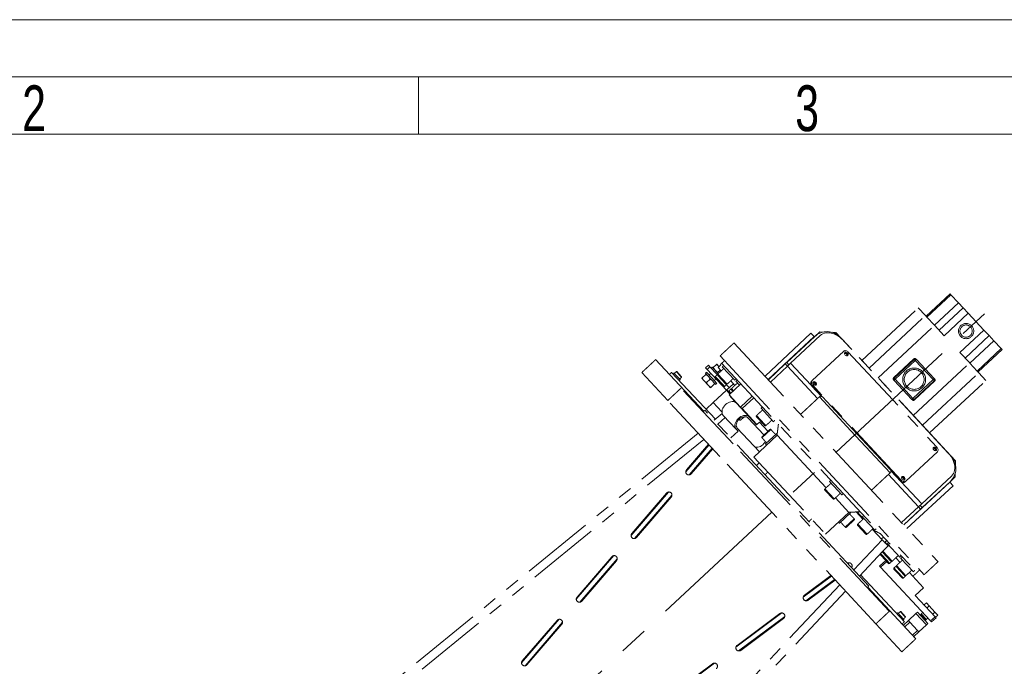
# Model space of a CAD drawing. Header units: millimetres. Extents: x 36 to 589, y 6 to 414.
# Tile 12 of 62: x 142 to 228, y 358 to 414. Entities that reach past the tile are written whole.
import ezdxf

# ---------------------------------------------------------------- set-up
doc = ezdxf.new("R2010")
doc.units = ezdxf.units.MM
doc.linetypes.add('CENTERX2', pattern=[20.32, 12.7, -2.54, 2.54, -2.54])
doc.linetypes.add('PHANTOM', pattern=[12.7, 6.35, -1.27, 1.27, -1.27, 1.27, -1.27])
doc.styles.add('SLDTEXTSTYLE0', font='TXT', dxfattribs={"width": 0.7})
doc.styles.add('SLDTEXTSTYLE1', font='TXT', dxfattribs={"width": 0.75})
doc.dimstyles.new('SLDDIMSTYLE0', dxfattribs={"dimtxt": 3.5, "dimasz": 5, "dimexe": 0, "dimexo": 0.0625, "dimgap": 0.875, "dimtad": 1, "dimdec": 4, "dimlfac": 15, "dimzin": 12, "dimdsep": 46, "dimtxsty": 'SLDTEXTSTYLE1', "dimsah": 1, "dimcen": 0.09, "dimazin": 0, "dimtfac": 1, "dimtofl": 0, "dimtmove": 0, "dimatfit": 3, "dimfxl": 0, "dimtolj": 1, "dimtzin": 12, "dimarcsym": 0})

# ---------------------------------------------------------------- blocks, each defined once
blk = doc.blocks.new('*D2')
at = {"color": 7, "linetype": 'Continuous', "lineweight": 0}
for p, q in [((228.882, 391.076), (234.421, 396.241)), ((196.525, 278.437), (280.825, 278.437))]:
    blk.add_line(p, q, dxfattribs=at)
blk.add_arc((108.091, 278.437), 171.734, 0, 43, dxfattribs=at)
for points in [[(233.689, 395.559), (236.564, 391.416), (237.527, 392.289)], [(279.825, 278.437), (280.402, 283.446), (279.102, 283.427)]]:
    blk.add_solid(points, dxfattribs=at)
at = {"color": 7, "linetype": 'Continuous', "lineweight": 0, "insert": (267.907, 352.826), "char_height": 3.5, "attachment_point": 1, "rotation": 293.81662, "style": 'SLDTEXTSTYLE1'}
blk.add_mtext('43°', dxfattribs=at)

msp = doc.modelspace()

# ---------------------------------------------------------------- linework, layer by layer
at = {"color": 7, "linetype": 'Continuous', "lineweight": 15}
msp.add_line((36.5, 414.5), (588.5, 414.5), dxfattribs=at)
at = {"color": 1, "linetype": 'Continuous', "lineweight": 0}
for p, q in [((41.5, 409.5), (583.5, 409.5)), ((177, 409.5), (177, 404.5)), ((46.5, 404.5), (578.5, 404.5))]:
    msp.add_line(p, q, dxfattribs=at)
at = {"color": 0, "linetype": 'PHANTOM', "lineweight": 0}
for p, q in [((221.3394286, 388.6001493), (223.4359758, 390.5552113)), ((223.5124538, 390.4731988), (221.4159065, 388.5181368)), ((223.4359758, 390.5552113), (223.5124538, 390.4731988)), ((223.5124538, 390.4731988), (224.1627489, 389.7758426)), ((222.0662016, 387.8207807), (224.1627489, 389.7758426)), ((224.1627489, 389.7758426), (224.5726398, 389.3362885)), ((215.7329819, 384.7393808), (220.6574302, 389.331503)), ((221.2821407, 388.6615831), (220.6574302, 389.331503)), ((224.5726398, 389.3362885), (222.4760925, 387.3812265)), ((225.0273053, 388.8487193), (222.9307581, 386.8936574)), ((224.5726398, 389.3362885), (225.0273053, 388.8487193)), ((226.3913021, 387.3860119), (225.0273053, 388.8487193)), ((216.3576924, 384.0694608), (221.2821407, 388.6615831)), ((221.4157911, 388.5182606), (221.2821407, 388.6615831)), ((221.4159065, 388.5181368), (221.4157911, 388.5182606)), ((221.4159065, 388.5181368), (222.0662016, 387.8207807)), ((211.2772991, 387.104238), (207.2791183, 383.3455814)), ((207.2791188, 383.3455809), (211.277306, 387.1042437)), ((211.277306, 387.1042437), (211.2772991, 387.104238)), ((211.5512842, 386.8128059), (211.277306, 387.1042437)), ((211.6074898, 386.8173828), (212.046302, 387.2265818)), ((212.3790402, 387.2149623), (212.046302, 387.2265818)), ((213.4596541, 387.1772264), (213.1269159, 387.1888459)), ((213.4596541, 387.1772264), (213.8688531, 386.7384142)), ((217.1533572, 383.2162148), (222.0778055, 387.8083371)), ((222.0665003, 387.8204604), (222.0662016, 387.8207807)), ((222.0778055, 387.8083371), (222.0665003, 387.8204604)), ((222.0778055, 387.8083371), (222.9307581, 386.8936574)), ((224.2947548, 385.43095), (226.3913021, 387.3860119)), ((226.3913021, 387.3860119), (226.8459676, 386.8984428)), ((204.5598732, 386.2616148), (222.3827637, 367.1489047)), ((207.5519203, 383.053037), (211.5512842, 386.8128059)), ((211.6074898, 386.8173828), (209.1780095, 384.5518557)), ((212.0953373, 386.9076873), (209.4977811, 384.4854269)), ((223.5077632, 376.4019486), (213.8688531, 386.7384142)), ((223.2781544, 376.6436107), (214.0939098, 386.4925072)), ((224.7494204, 384.9433808), (226.8459676, 386.8984428)), ((227.2558585, 386.4588887), (225.1593112, 384.5038267)), ((226.8459676, 386.8984428), (227.2558585, 386.4588887)), ((227.2558585, 386.4588887), (227.9061536, 385.7615325)), ((211.387742, 382.966258), (214.1458495, 385.5382349)), ((214.545564, 385.4551989), (222.2748788, 377.1665236)), ((224.2947548, 385.43095), (225.1477074, 384.5162703)), ((225.8096064, 383.8064705), (227.9061536, 385.7615325)), ((227.9826316, 385.67952), (225.8860843, 383.724458)), ((227.9061536, 385.7615325), (227.9826316, 385.67952)), ((197.7165569, 384.8024979), (201.9222134, 380.2924835)), ((203.3409504, 385.1249508), (221.1638408, 366.0122408)), ((203.4836315, 384.4831843), (220.5335905, 366.1993418)), ((209.0401041, 384.4232569), (209.1780095, 384.5518557)), ((209.1780095, 384.5518557), (209.3598757, 384.3568281)), ((209.2219703, 384.2282292), (209.4977811, 384.4854269)), ((209.4977811, 384.4854269), (212.1894013, 381.5990176)), ((220.2655796, 384.8641141), (218.5103307, 383.227318)), ((218.5533102, 383.1812282), (220.3085591, 384.8180243)), ((220.3994368, 384.7205698), (218.6441879, 383.0837738)), ((220.2232591, 379.924148), (225.1477074, 384.5162703)), ((220.3085591, 384.8180243), (220.2655796, 384.8641141)), ((220.3994368, 384.7205698), (220.3085591, 384.8180243)), ((220.3994368, 384.7205698), (220.4969506, 384.8115029)), ((221.9503847, 383.0573818), (220.3994368, 384.7205698)), ((220.454082, 384.8574739), (220.4969506, 384.8115029)), ((220.4969506, 384.8115029), (222.0478986, 383.1483149)), ((225.1590126, 384.504147), (225.1477074, 384.5162703)), ((225.1593112, 384.5038267), (225.1590126, 384.504147)), ((225.1593112, 384.5038267), (225.8096064, 383.8064705)), ((196.4976341, 383.665834), (198.7709619, 381.2279883)), ((202.9338658, 379.5986269), (199.1164483, 383.692306)), ((199.5218805, 383.4139363), (199.3081258, 383.6431602)), ((199.9789071, 383.2659671), (199.5242415, 383.7535362)), ((199.9805523, 383.3130788), (199.5713533, 383.751891)), ((202.0617544, 383.6130382), (202.5164199, 383.1254691)), ((202.0782061, 384.0841556), (202.3219907, 384.3114884)), ((202.2146058, 383.9378848), (202.0782061, 384.0841556)), ((202.1592682, 383.7039713), (202.6139338, 383.2164022)), ((202.4583904, 384.1652176), (202.2146058, 383.9378848)), ((202.2146058, 383.9378848), (203.8968684, 382.133879)), ((202.3219907, 384.3114884), (202.4583904, 384.1652176)), ((202.4583904, 384.1652176), (203.088674, 383.4893212)), ((203.1861878, 383.5802543), (202.6468373, 384.1586369)), ((203.0193198, 384.3692497), (202.7345399, 384.1036882)), ((202.7345399, 384.1036882), (202.9277728, 383.8964713)), ((202.9277728, 383.8964713), (203.1210057, 383.6892544)), ((203.0563356, 384.4037674), (203.2495684, 384.1965505)), ((203.3696659, 383.9211338), (203.1210057, 383.6892544)), ((203.1210057, 383.6892544), (203.2056906, 383.5984409)), ((203.4238512, 384.3517869), (203.1800666, 384.1244542)), ((203.4543508, 383.8303204), (203.1800666, 384.1244542)), ((203.4238512, 384.3517869), (203.3861177, 384.3922512)), ((203.5373573, 384.1811906), (204.6285546, 383.0110247)), ((207.560666, 383.0436585), (209.0401041, 384.4232569)), ((209.2219703, 384.2282292), (207.7425322, 382.8486308)), ((209.2219703, 384.2282292), (209.0401041, 384.4232569)), ((211.8590307, 381.4003282), (209.2219703, 384.2282292)), ((221.0189239, 379.070902), (225.9433722, 383.6630243)), ((225.8097218, 383.8063468), (225.8096064, 383.8064705)), ((225.9433722, 383.6630243), (225.8097218, 383.8063468)), ((226.5680827, 382.9931043), (225.9433722, 383.6630243)), ((199.8537245, 383.0580772), (199.5218805, 383.4139363)), ((201.7398989, 383.1761704), (201.9331318, 382.9689535)), ((202.0929385, 383.5053851), (201.7769146, 383.2106881)), ((201.9331318, 382.9689535), (202.3195975, 382.5545197)), ((202.4794042, 383.0909513), (202.1633804, 382.7962543)), ((202.5164199, 383.1254691), (202.9710855, 382.6378999)), ((202.6139338, 383.2164022), (203.0685993, 382.7288331)), ((203.633106, 382.4656055), (202.9238277, 383.2262134)), ((203.7461742, 382.4616571), (202.9277762, 383.3392816)), ((203.497873, 383.050509), (203.1432339, 383.4308129)), ((203.5563813, 383.1050688), (203.1471823, 383.5438811)), ((203.8525121, 382.670205), (203.497873, 383.050509)), ((203.9655803, 382.6662566), (203.5563813, 383.1050688)), ((204.642403, 382.5562904), (204.2727489, 382.9526959)), ((204.7254094, 382.9071607), (205.0388303, 382.5710579)), ((211.3187893, 382.9019586), (211.387742, 382.966258)), ((218.5466741, 382.9928406), (218.5038054, 383.0388116)), ((218.5103307, 383.227318), (218.5533102, 383.1812282)), ((218.5466741, 382.9928406), (218.6441879, 383.0837738)), ((220.097622, 381.3296526), (218.5466741, 382.9928406)), ((218.6441879, 383.0837738), (218.5533102, 383.1812282)), ((218.6441879, 383.0837738), (220.1951358, 381.4205857)), ((220.1951358, 381.4205857), (221.9503847, 383.0573818)), ((222.0412624, 382.9599274), (220.2860136, 381.3231313)), ((220.328993, 381.2770415), (222.0842419, 382.9138375)), ((221.6436344, 378.400982), (226.5680827, 382.9931043)), ((221.9503847, 383.0573818), (222.0478986, 383.1483149)), ((222.0412624, 382.9599274), (221.9503847, 383.0573818)), ((222.0842419, 382.9138375), (222.0412624, 382.9599274)), ((222.0478986, 383.1483149), (222.0907672, 383.1023439)), ((204.4877836, 377.4434944), (199.9411278, 382.3191857)), ((202.3195975, 382.5545197), (202.5128304, 382.3473029)), ((202.8658699, 382.6765176), (202.5498461, 382.3818206)), ((202.751081, 381.0654149), (203.8968684, 382.133879)), ((204.2099628, 381.7981265), (203.8968684, 382.133879)), ((203.907072, 382.6116968), (204.140653, 382.3612118)), ((203.9212469, 382.1566123), (204.5063299, 382.702211)), ((204.1118799, 381.9521834), (203.9212469, 382.1566123)), ((204.2395128, 381.8153139), (204.1118799, 381.9521834)), ((204.2928495, 381.8754196), (204.1158283, 382.0652516)), ((205.1607226, 382.6847243), (204.1368274, 381.7299266)), ((204.4589189, 382.0199134), (204.331286, 382.156783)), ((204.5122556, 382.0800191), (204.3352344, 382.2698511)), ((211.442693, 382.5617249), (211.3737404, 382.4974255)), ((212.2185082, 381.5915229), (211.3737404, 382.4974255)), ((219.1720078, 374.2730496), (211.442693, 382.5617249)), ((203.3176177, 376.352297), (198.7709619, 381.2279883)), ((202.1172411, 380.4743497), (202.751081, 381.0654149)), ((203.5124246, 380.2489738), (202.751081, 381.0654149)), ((205.1334684, 380.66116), (204.1368274, 381.7299266)), ((204.2493514, 381.6092594), (204.2249729, 381.5865261)), ((204.2249729, 381.5865261), (204.771518, 381.0004283)), ((204.720404, 381.0552414), (204.7147352, 381.0506194)), ((205.8967579, 379.7937562), (204.771518, 381.0004283)), ((205.1334684, 380.66116), (206.1573636, 381.6159577)), ((206.2859625, 381.4780523), (205.2620673, 380.5232546)), ((214.7795739, 378.5867929), (212.0178248, 381.5484062)), ((212.3004952, 381.5385351), (214.9404024, 378.7075813)), ((220.097622, 381.3296526), (220.1951358, 381.4205857)), ((220.1404906, 381.2836816), (220.097622, 381.3296526)), ((220.2860136, 381.3231313), (220.1951358, 381.4205857)), ((220.2860136, 381.3231313), (220.328993, 381.2770415)), ((209.18071, 372.7042027), (202.0197273, 380.3834166)), ((205.2620673, 380.5232546), (205.1334684, 380.66116)), ((206.5560932, 379.1355817), (205.2620673, 380.5232546)), ((206.9206435, 380.5530603), (208.0118409, 379.3828944)), ((203.5352131, 380.0889221), (202.8302984, 379.5141855)), ((203.1526392, 379.1685172), (203.7864791, 379.7595825)), ((204.7509704, 378.7252921), (203.6257306, 379.9319642)), ((205.041978, 379.5373722), (204.9983183, 379.5841914)), ((205.0551465, 379.5232507), (205.041978, 379.5373722)), ((205.136743, 379.5099614), (205.4215229, 379.7755229)), ((205.4215229, 379.7755229), (205.3956062, 379.8033152)), ((205.4267801, 379.808986), (205.4646447, 379.7683812)), ((207.1800324, 378.2221089), (205.7992441, 379.7028231)), ((205.8967579, 379.7937562), (206.5397521, 379.1042294)), ((207.131927, 379.1534632), (206.5265201, 379.8026826)), ((207.229015, 379.1666514), (206.5304685, 379.9157507)), ((206.5397521, 379.1042294), (206.7835367, 379.3315621)), ((206.7754993, 379.3401812), (206.5560932, 379.1355817)), ((207.5213308, 378.5403748), (206.7754993, 379.3401812)), ((206.7835367, 379.3315621), (207.5213308, 378.5403748)), ((204.2778791, 377.9618452), (204.911719, 378.5529104)), ((204.911719, 378.5529104), (204.7509704, 378.7252921)), ((206.7748713, 376.7504281), (204.8484843, 378.8162253)), ((207.0060929, 377.9687525), (207.7862035, 378.6962174)), ((207.0093832, 378.062976), (207.69198, 378.6995078)), ((207.2357984, 379.0420747), (207.131927, 379.1534632)), ((207.3488666, 379.0381263), (207.229015, 379.1666514)), ((218.2012766, 374.917466), (214.7795739, 378.5867929)), ((214.9404024, 378.7075813), (218.2111477, 375.2001364)), ((201.432138, 378.3742264), (160.0224734, 344.6117719)), ((201.9333772, 377.8367132), (160.5064039, 344.0601465)), ((208.3197971, 378.1910947), (206.2873022, 376.2957625)), ((207.3177781, 377.4390072), (208.2929163, 378.3483383)), ((212.6000554, 373.6010795), (208.3197971, 378.1910947)), ((200.3505288, 374.9891468), (202.3840455, 377.3534306)), ((202.3366388, 377.4042681), (200.4149288, 375.1697296)), ((200.6571359, 374.7322062), (202.6585029, 377.059111)), ((202.7025842, 377.0118396), (200.8192936, 374.8219746)), ((218.1277508, 362.8164203), (204.4877836, 377.4434944)), ((222.3298298, 376.7619905), (219.5717223, 374.1900136)), ((216.9575849, 361.725223), (203.3176177, 376.352297)), ((206.2873022, 376.2957625), (212.5616871, 369.5673085)), ((223.5077632, 376.4019486), (223.9169623, 375.9631363)), ((223.9053428, 375.6303981), (223.9169623, 375.9631363)), ((206.7721435, 375.7758339), (206.5283589, 375.5485011)), ((219.1030551, 374.2087502), (218.2582873, 375.1146528)), ((218.2637333, 375.085094), (220.9553535, 372.1986847)), ((212.893385, 374.1480793), (213.9845824, 372.9779133)), ((220.6795428, 371.941487), (218.0424825, 374.769388)), ((219.1030551, 374.2087502), (219.1720078, 374.2730496)), ((219.5717223, 374.1900136), (219.5027696, 374.1257142)), ((220.9553535, 372.1986847), (223.5529098, 374.6209451)), ((223.4287947, 374.1405853), (220.9993144, 371.8750582)), ((223.4287947, 374.1405853), (223.8676069, 374.5497843)), ((223.8676069, 374.5497843), (223.8792264, 374.8825225)), ((213.2085399, 372.6370937), (212.4992616, 373.3977015)), ((213.321608, 372.6331453), (212.50321, 373.5107697)), ((219.3907165, 370.3574825), (223.4203083, 374.0848358)), ((219.6635181, 370.0649386), (223.6919244, 373.7911953)), ((223.6919183, 373.7911888), (219.6635185, 370.0649381)), ((223.4203083, 374.0848358), (223.6919244, 373.7911953)), ((223.6919244, 373.7911953), (223.6919183, 373.7911888)), ((195.5688833, 369.4297296), (198.8448753, 373.238587)), ((198.6761538, 373.1479054), (195.6332976, 369.6097132)), ((195.8748963, 369.1720982), (199.1450029, 372.974113)), ((199.0805186, 372.8001505), (196.0376625, 369.2619582)), ((216.3416928, 365.0249888), (209.18071, 372.7042027)), ((214.594182, 371.4626406), (213.4184535, 372.7234551)), ((219.2001047, 370.5618887), (220.6795428, 371.941487)), ((220.861409, 371.7464594), (219.3819709, 370.366861)), ((220.9553535, 372.1986847), (220.6795428, 371.941487)), ((220.861409, 371.7464594), (220.6795428, 371.941487)), ((220.8174482, 372.0700859), (220.9993144, 371.8750582)), ((220.9993144, 371.8750582), (220.861409, 371.7464594)), ((212.5616871, 369.5673085), (214.594182, 371.4626406)), ((214.7491675, 371.4248566), (213.7740292, 370.5155255)), ((215.0608527, 370.8951113), (214.280742, 370.1676463)), ((215.0575623, 370.8008878), (214.3749655, 370.164356)), ((215.2294686, 371.4963084), (215.8248609, 370.8578283)), ((215.316331, 371.5009118), (215.8211066, 370.9596062)), ((215.7615966, 371.0722989), (215.9213987, 370.9009321)), ((215.845485, 370.9823395), (215.8211066, 370.9596062)), ((215.8736178, 370.9032949), (215.8211066, 370.9596062)), ((215.9213987, 370.9009321), (216.852794, 369.902133)), ((216.0767515, 369.5613133), (215.3674732, 370.3219212)), ((216.1898196, 369.5573649), (215.3714216, 370.4349893)), ((216.6432589, 369.9802039), (217.4993085, 369.062203)), ((217.4993085, 369.062203), (215.0298826, 366.4317331)), ((217.4260178, 369.1407977), (217.6411276, 369.3011285)), ((217.9155851, 369.0068089), (217.7044257, 368.8494226)), ((217.7518899, 368.8415756), (217.9225022, 368.9993912)), ((217.7729927, 368.8664646), (217.9192635, 369.0028643)), ((218.0148753, 368.5399519), (217.7052196, 368.2101019)), ((217.7315392, 368.8220112), (217.7729927, 368.8664646)), ((218.023506, 368.5479351), (217.7518899, 368.8415756)), ((217.8738243, 368.3673283), (217.8633574, 368.3785526)), ((217.9568307, 368.7181985), (219.0480281, 367.5480326)), ((218.072953, 368.5936726), (218.0234999, 368.5479286)), ((218.0234999, 368.5479286), (218.023506, 368.5479351)), ((218.023506, 368.5479351), (218.0729526, 368.593673)), ((190.7872391, 363.8703139), (194.0626491, 367.6784947)), ((193.8945227, 367.5878891), (190.8516665, 364.0496969)), ((191.092658, 363.6119919), (194.3633708, 367.4147115)), ((194.2988875, 367.2401341), (191.2560313, 363.7019419)), ((217.5425253, 368.0367975), (215.5311217, 365.8942199)), ((217.2749541, 366.7612431), (217.8112802, 367.2613752)), ((217.4471726, 367.6518328), (217.3433012, 367.7632213)), ((217.4671012, 367.7477643), (217.3694722, 367.8524586)), ((218.0525795, 367.0026134), (217.4471726, 367.6518328)), ((218.1656476, 366.998665), (217.4671012, 367.7477643)), ((218.2719856, 367.2072129), (217.5627073, 367.9678208)), ((218.3850537, 367.2032645), (217.5666557, 368.080889)), ((219.0618764, 367.0932983), (218.6922223, 367.4897038)), ((219.1448828, 367.4441686), (220.2360802, 366.2740026)), ((214.5220352, 366.9763328), (214.6293145, 367.0562927)), ((214.7964926, 366.6820132), (214.872939, 366.738992)), ((217.3658872, 366.6637293), (217.2749541, 366.7612431)), ((217.9022133, 367.1638614), (217.3658872, 366.6637293)), ((217.3658872, 366.6637293), (221.7306767, 361.9830656)), ((218.7502779, 366.2544234), (218.5313533, 366.4891913)), ((218.7879071, 366.3313734), (218.5353017, 366.6022595)), ((219.4600377, 365.933183), (218.7507594, 366.6937908)), ((219.5731059, 365.9292346), (218.7547078, 366.806859)), ((210.609199, 364.0599252), (213.0700439, 365.8941003)), ((213.0259625, 365.9413717), (210.7100602, 364.2154259)), ((210.8441258, 363.7361417), (213.3445013, 365.5997807)), ((213.391908, 365.5489432), (211.028761, 363.787788)), ((219.4399994, 361.8979657), (215.622582, 365.9916447)), ((219.2406316, 365.7285835), (218.7502779, 366.2544234)), ((219.3536998, 365.7246351), (218.7879071, 366.3313734)), ((220.1649684, 365.910377), (219.8802744, 366.2156739)), ((220.1649684, 365.910377), (221.1243566, 364.8815591)), ((213.7951696, 365.1164981), (177.2110814, 326.146573)), ((216.244179, 364.9340557), (220.4498356, 360.4240412)), ((221.1243566, 364.8815591), (220.3930029, 364.1995608)), ((214.2964088, 364.5789849), (177.7276058, 325.6253419)), ((220.3930029, 364.1995608), (222.120732, 362.3467981)), ((221.167314, 363.3692137), (221.3623417, 363.5510799)), ((221.3623417, 363.5510799), (221.6117179, 363.2836567)), ((221.4166902, 363.1017905), (221.6117179, 363.2836567)), ((221.6117179, 363.2836567), (222.1104703, 362.7488102)), ((186.0055962, 358.3108998), (189.2804216, 362.1184009)), ((204.729043, 359.6771884), (208.7499073, 362.674114)), ((208.5718703, 362.6219219), (204.8300381, 359.8332898)), ((204.9647003, 359.3539494), (208.9928012, 362.3562687)), ((208.8905711, 362.1942839), (205.1487389, 359.4056518)), ((219.0725002, 362.4484635), (218.8587454, 362.6776874)), ((219.4043441, 362.0926044), (219.0725002, 362.4484635)), ((219.5295267, 362.3004943), (219.0748612, 362.7880634)), ((219.5311719, 362.347606), (219.1219729, 362.7864183)), ((219.7974504, 362.0034062), (220.4556687, 362.6172047)), ((220.4556687, 362.6172047), (220.577561, 362.7308711)), ((221.3649999, 361.6420664), (220.4556687, 362.6172047)), ((220.577561, 362.7308711), (221.4868922, 361.7557328)), ((221.2930879, 362.0613144), (220.8688791, 362.5162226)), ((221.3692624, 362.1018171), (220.9145969, 362.5893863)), ((221.7306767, 361.9830656), (222.120732, 362.3467981)), ((222.2116652, 362.2492842), (221.8216098, 361.8855518)), ((221.9154427, 362.5669439), (222.1104703, 362.7488102)), ((222.1104703, 362.7488102), (222.3598466, 362.4813869)), ((222.120732, 362.3467981), (222.2116652, 362.2492842)), ((222.1648189, 362.2995207), (222.3598466, 362.4813869)), ((189.1128916, 362.0278728), (186.0700354, 358.4896806)), ((186.3104211, 358.0518872), (189.5817374, 361.8553083)), ((189.5172564, 361.6801178), (186.4744002, 358.1419256)), ((216.9575849, 361.725223), (219.2309127, 359.2873773)), ((219.3586382, 361.5942071), (219.7974504, 362.0034062)), ((219.9111168, 361.8815139), (219.4723046, 361.4723149)), ((219.9111168, 361.8815139), (219.7974504, 362.0034062)), ((219.9111168, 361.8815139), (220.5931152, 361.1501602)), ((220.7067815, 361.0282679), (221.3649999, 361.6420664)), ((221.4868922, 361.7557328), (221.3649999, 361.6420664)), ((221.8216098, 361.8855518), (221.7306767, 361.9830656)), ((220.1543029, 360.7409612), (220.5931152, 361.1501602)), ((220.7067815, 361.0282679), (220.2679693, 360.6190689)), ((220.7067815, 361.0282679), (220.5931152, 361.1501602)), ((198.8488887, 355.2944528), (202.8704984, 358.291934)), ((202.6918482, 358.2397857), (198.9500159, 355.4511536))]:
    msp.add_line(p, q, dxfattribs=at)
at = {"color": 7, "linetype": 'CENTERX2', "lineweight": 0}
msp.add_line((168.8587426, 335.1033598), (228.1503731, 390.3936997), dxfattribs=at)
at = {"color": 0, "linetype": 'PHANTOM', "lineweight": 0, "flags": 128}
for points in [[(214.0939098, 386.4925072), (213.9506159, 386.6335719), (213.7968429, 386.7608592), (213.6348332, 386.872513), (213.4669493, 386.966905), (213.2956394, 387.0426589), (213.1234015, 387.0986699), (212.9527472, 387.1341213), (212.7861651, 387.1484962), (212.6260842, 387.1415849), (212.474839, 387.1134882), (212.3346349, 387.0646158), (212.2075165, 386.9956804), (212.0953373, 386.9076873)], [(214.545564, 385.4551989), (214.4979013, 385.4996702), (214.4454457, 385.536255), (214.3902131, 385.5635473), (214.334326, 385.5804985), (214.2799321, 385.5864569), (214.2291218, 385.5811937), (214.1838476, 385.5649112), (214.1458495, 385.5382349)], [(214.2783723, 385.2060386), (214.2396075, 385.2604447), (214.2188827, 385.3194434), (214.2189969, 385.3750667), (214.2399347, 385.4198023), (214.2788683, 385.4476084), (214.3305395, 385.4547297), (214.3879699, 385.4402043), (214.4434032, 385.4059941), (214.4893527, 385.3567193), (214.5196127, 385.2990347), (214.5300966, 385.2407309), (214.5193882, 385.1896823), (214.488934, 385.1527832), (214.4428468, 385.135017), (214.3873511, 385.1387832), (214.3299418, 385.1635731), (214.2783723, 385.2060386)], [(211.3737404, 382.4974255), (211.3327022, 382.5480742), (211.2998656, 382.6029541), (211.2764926, 382.659956), (211.2634812, 382.7168894), (211.2613316, 382.7715664), (211.2701263, 382.8218858), (211.2895274, 382.8659139), (211.3187893, 382.9019586)], [(211.387742, 382.966258), (211.3584801, 382.9302133), (211.339079, 382.8861852), (211.3302843, 382.8358658), (211.3324339, 382.7811888), (211.3454453, 382.7242554), (211.3688183, 382.6672535), (211.4016549, 382.6123737), (211.442693, 382.5617249)], [(211.5202648, 382.6340618), (211.4815, 382.6884678), (211.4607752, 382.7474666), (211.4608894, 382.8030898), (211.4818271, 382.8478254), (211.5207608, 382.8756315), (211.572432, 382.8827528), (211.6298624, 382.8682274), (211.6852956, 382.8340172), (211.7312451, 382.7847424), (211.7615052, 382.7270578), (211.771989, 382.6687541), (211.7612807, 382.6177054), (211.7308265, 382.5808063), (211.6847393, 382.5630401), (211.6292436, 382.5668063), (211.5718343, 382.5915962), (211.5202648, 382.6340618)], [(203.6257306, 379.9319642), (203.5688369, 380.0104247), (203.5310791, 380.1027337), (203.5136042, 380.2060862), (203.5169434, 380.3173421), (203.540995, 380.4331208), (203.5850284, 380.5499045), (203.6477056, 380.6641448), (203.7271222, 380.7723705), (203.8208652, 380.8712933), (203.9260861, 380.9579074), (204.039588, 381.0295811), (204.1579222, 381.0841366), (204.277493, 381.1199163), (204.3946675, 381.1358331), (204.5058853, 381.1314033), (204.6077671, 381.1067615), (204.6972173, 381.0626565), (204.771518, 381.0004283)], [(204.7509704, 378.7252921), (204.6940768, 378.8037527), (204.6563189, 378.8960616), (204.6388441, 378.9994142), (204.6421832, 379.1106701), (204.6662349, 379.2264488), (204.7102683, 379.3432325), (204.7729455, 379.4574728), (204.8523621, 379.5656985), (204.9461051, 379.6646212), (205.051326, 379.7512353), (205.1648279, 379.822909), (205.2831621, 379.8774646), (205.4027329, 379.9132443), (205.5199074, 379.929161), (205.6311251, 379.9247312), (205.733007, 379.9000895), (205.8224572, 379.8559844), (205.8967579, 379.7937562)], [(204.8484843, 378.8162253), (204.7964656, 378.8903216), (204.7647146, 378.9786063), (204.7544514, 379.0776864), (204.7660703, 379.1837545), (204.799125, 379.2927343), (204.8523452, 379.4004379), (204.9236855, 379.5027263), (205.0104045, 379.5956686), (205.1091695, 379.675693), (205.2161852, 379.7397242), (205.3273389, 379.7853017), (205.4383591, 379.8106738), (205.5449792, 379.8148656), (205.6431021, 379.7977159), (205.7289568, 379.7598838), (205.7992441, 379.7028231)], [(207.2907118, 377.6635361), (207.2421202, 377.567175), (207.1707798, 377.4648866), (207.0840608, 377.3719444), (206.9852958, 377.2919199), (206.8782801, 377.2278887), (206.7671264, 377.1823112), (206.6561063, 377.1569391), (206.5494861, 377.1527473), (206.4513632, 377.169897), (206.3655085, 377.2077291), (206.2952213, 377.2647898)], [(222.0076871, 376.9173634), (221.9689223, 376.9717694), (221.9481974, 377.0307682), (221.9483116, 377.0863914), (221.9692494, 377.131127), (222.008183, 377.1589331), (222.0598543, 377.1660544), (222.1172847, 377.151529), (222.1727179, 377.1173188), (222.2186674, 377.068044), (222.2489275, 377.0103594), (222.2594113, 376.9520557), (222.248703, 376.901007), (222.2182487, 376.8641079), (222.1721616, 376.8463417), (222.1166659, 376.8501079), (222.0592565, 376.8748978), (222.0076871, 376.9173634)], [(222.3298298, 376.7619905), (222.3590917, 376.7980352), (222.3784928, 376.8420633), (222.3872875, 376.8923827), (222.3851379, 376.9470597), (222.3721265, 377.0039932), (222.3487535, 377.060995), (222.3159169, 377.1158749), (222.2748788, 377.1665236)], [(223.5529098, 374.6209451), (223.6485138, 374.7267129), (223.7261486, 374.848713), (223.7846821, 374.9851664), (223.8232607, 375.1340832), (223.8413218, 375.293292), (223.8386021, 375.4604711), (223.8151413, 375.6331827), (223.7712814, 375.8089082), (223.7076621, 375.9850851), (223.625211, 376.1591445), (223.5251304, 376.3285481), (223.4088798, 376.4908256), (223.2781544, 376.6436107)], [(219.5027696, 374.1257142), (219.4647715, 374.099038), (219.4194973, 374.0827554), (219.368687, 374.0774922), (219.3142931, 374.0834506), (219.258406, 374.1004018), (219.2031734, 374.1276941), (219.1507178, 374.1642789), (219.1030551, 374.2087502)], [(219.1720078, 374.2730496), (219.2196705, 374.2285784), (219.2721261, 374.1919936), (219.3273587, 374.1647012), (219.3832458, 374.1477501), (219.4376397, 374.1417916), (219.48845, 374.1470548), (219.5337242, 374.1633374), (219.5717223, 374.1900136)], [(219.2495796, 374.3453865), (219.2108147, 374.3997926), (219.1900899, 374.4587913), (219.1902041, 374.5144145), (219.2111419, 374.5591501), (219.2500755, 374.5869562), (219.3017468, 374.5940775), (219.3591771, 374.5795521), (219.4146104, 374.5453419), (219.4605599, 374.4960671), (219.49082, 374.4383825), (219.5013038, 374.3800788), (219.4905955, 374.3290302), (219.4601412, 374.292131), (219.4140541, 374.2743648), (219.3585583, 374.278131), (219.301149, 374.3029209), (219.2495796, 374.3453865)]]:
    msp.add_lwpolyline(points, dxfattribs=at)
at = {"color": 0, "linetype": 'PHANTOM', "lineweight": 0}
for centre, radius in [((224.8316793, 387.2989676), 0.6666667), ((224.8316793, 387.2989676), 0.5333333), ((220.2972863, 383.0705778), 1), ((220.2972863, 383.0705778), 0.8666667)]:
    msp.add_circle(centre, radius, dxfattribs=at)
for centre, radius, start, end in [((212.6986872, 385.6472168), 1.6, 43, 133), ((214.2719088, 385.2222789), 0.1290335, 35.749295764, 115.409720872), ((214.2485019, 385.178184), 0.2106631, 348.836163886, 97.163838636), ((214.2941221, 385.198458), 0.1290335, 330.590278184, 50.250704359), ((220.3994942, 384.7205678), 0.1332927, 43.017462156, 133.017451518), ((199.5469748, 383.7291578), 0.0333333, 43, 133), ((199.9561738, 383.2903455), 0.0333333, 313, 43), ((202.982336, 383.2807733), 0.08, 133, 223), ((203.2017421, 383.4853728), 0.08, 133, 223), ((211.5138012, 382.6503019), 0.1290335, 35.749307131, 115.40963338), ((211.4903938, 382.6062066), 0.2106638, 348.836833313, 97.163166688), ((211.5360145, 382.6264811), 0.1290335, 330.59036531, 50.250693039), ((218.6441859, 383.0837164), 0.1332927, 132.982548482, 222.982537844), ((221.9503867, 383.0574392), 0.1332927, 312.982548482, 42.982537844), ((203.6916143, 382.5201654), 0.08, 223, 313), ((203.9110204, 382.7247649), 0.08, 223, 313), ((204.1703882, 382.0067433), 0.08, 133, 223), ((204.3897943, 382.2113428), 0.08, 133, 223), ((212.1542245, 381.4021354), 0.2, 43, 133), ((220.1950784, 381.4205877), 0.1332927, 223.017462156, 313.017451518), ((206.5850284, 379.8572424), 0.08, 133, 223), ((207.2943067, 379.0966346), 0.08, 223, 313), ((207.7374466, 378.6507509), 0.0666667, 43, 133), ((207.0548498, 378.0142191), 0.0666667, 133, 223), ((222.0012108, 376.9335824), 0.1290562, 35.753623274, 115.376411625), ((221.9778161, 376.8895082), 0.2106638, 348.836833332, 97.163166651), ((222.0222165, 376.909161), 0.1302929, 332.420068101, 50.012922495), ((222.3375973, 375.3107512), 1.6, 313, 43), ((200.6171112, 374.9958521), 0.2666667, 139.304367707, 319.304367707), ((218.0648769, 375.0637367), 0.2, 313, 43), ((219.2431159, 374.3616265), 0.1290337, 35.749336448, 115.409407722), ((219.2197076, 374.3175305), 0.2106649, 348.837912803, 97.162082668), ((219.2653291, 374.3378057), 0.1290337, 330.590589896, 50.250663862), ((212.5577699, 373.4522614), 0.08, 133, 223), ((198.8783362, 372.9740279), 0.2666667, 319.304367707, 139.304367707), ((213.2670482, 372.6916535), 0.08, 223, 313), ((215.0120957, 370.8496447), 0.0666667, 313, 43), ((214.329499, 370.2131129), 0.0666667, 223, 313), ((215.4259815, 370.376481), 0.08, 133, 223), ((217.8519613, 371.1278279), 1.6, 223.5366563, 251.955024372), ((195.83548, 369.4358357), 0.2666667, 139.304367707, 319.304367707), ((216.1352598, 369.6158732), 0.08, 223, 313), ((218.2498527, 368.3032348), 0.7333333, 132.768679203, 136.808679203), ((218.2498466, 368.3032283), 0.3333333, 132.768679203, 136.808679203), ((218.2498527, 368.3032348), 0.3333333, 132.768679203, 136.808679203), ((194.0967051, 367.4140116), 0.2666667, 319.304367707, 139.304367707), ((217.4018095, 367.8177811), 0.08, 190.553358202, 223), ((217.6212156, 368.0223807), 0.08, 133, 223), ((214.6112429, 366.7902391), 0.2666667, 326.372122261, 119.627877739), ((218.1110878, 367.0571733), 0.08, 223, 313), ((218.3304939, 367.2617728), 0.08, 223, 313), ((218.5898616, 366.5437512), 0.08, 133, 223), ((218.8092677, 366.7483507), 0.08, 133, 223), ((219.2991399, 365.7831434), 0.08, 223, 313), ((219.518546, 365.9877429), 0.08, 223, 313), ((191.0538489, 363.8758194), 0.2666667, 139.304367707, 319.304367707), ((210.8694106, 364.001607), 0.2666667, 126.695632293, 306.695632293), ((189.315074, 361.8539953), 0.2666667, 319.304367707, 139.304367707), ((208.7312207, 362.4081029), 0.2666667, 306.695632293, 126.695632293), ((219.0975945, 362.763685), 0.0333333, 43, 133), ((219.5067935, 362.3248728), 0.0333333, 313, 43), ((204.9893885, 359.6194708), 0.2666667, 126.695632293, 306.695632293), ((186.2722178, 358.3158031), 0.2666667, 139.304367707, 319.304367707), ((202.8511986, 358.0259667), 0.2666667, 306.695632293, 126.695632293)]:
    msp.add_arc(centre, radius, start, end, dxfattribs=at)
for centre, major_axis, start_param, end_param in [((220.3565682, 384.7665408), (-0.0909885, 0.0975733), 4.7123889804, 6.2831853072), ((218.6013193, 383.1297447), (-0.0909885, 0.0975733), 0, 1.5707963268), ((221.9932534, 383.0114108), (-0.0909885, 0.0975733), 3.1415926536, 4.7123889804), ((220.2380045, 381.3746147), (0.0909885, -0.0975733), 4.7123889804, 6.2831853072)]:
    msp.add_ellipse(centre, major_axis=major_axis, ratio=0.999390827, start_param=start_param, end_param=end_param, dxfattribs=at)
for points, degree in [([(204.5598732, 386.2616148), (203.3409504, 385.1249508)], 1), ([(197.7165569, 384.8024979), (196.4976341, 383.665834)], 1), ([(203.4836315, 384.4831843), (203.3861177, 384.3922512)], 1), ([(203.7274161, 384.7105171), (203.4836315, 384.4831843)], 1), ([(199.1164483, 383.692306), (198.9214207, 383.5104397)], 1), ([(199.3081258, 383.6431602), (199.2301147, 383.5704137)], 1), ([(199.5242415, 383.7535362), (199.3535923, 383.5944033)], 1), ([(202.1592682, 383.7039713), (202.0617544, 383.6130382)], 1), ([(202.5328717, 383.5965864), (202.386601, 383.4601868)], 1), ([(202.6468373, 384.1586369), (202.5493235, 384.0677038)], 1), ([(202.7345399, 384.1036882), (202.7150372, 384.0855015)], 1), ([(203.6737569, 384.0349199), (203.1471823, 383.5438811)], 1), ([(203.6592496, 384.294857), (203.5373573, 384.1811906)], 1), ([(199.7757134, 382.9853307), (199.8537245, 383.0580772)], 1), ([(199.8082579, 383.1068341), (199.9789071, 383.2659671)], 1), ([(202.8412665, 382.9726176), (202.9875373, 383.1090173)], 1), ([(203.1471823, 383.5438811), (202.9277762, 383.3392816)], 1), ([(202.9710855, 382.6378999), (203.0685993, 382.7288331)], 1), ([(203.9655803, 382.6662566), (204.492155, 383.1572954)], 1), ([(204.8618091, 382.7608899), (204.3352344, 382.2698511)], 1), ([(204.6285546, 383.0110247), (204.7504469, 383.1246911)], 1), ([(204.8473017, 383.0208271), (204.7254094, 382.9071607)], 1), ([(199.9411278, 382.3191857), (198.7709619, 381.2279883)], 1), ([(203.7461742, 382.4616571), (203.9655803, 382.6662566)], 1), ([(204.3352344, 382.2698511), (204.1158283, 382.0652516)], 1), ([(212.0178248, 381.5484062), (210.3795925, 380.0207299)], 1), ([(202.0197273, 380.3834166), (201.8734565, 380.2470169)], 1), ([(207.0570432, 380.4067896), (206.5304685, 379.9157507)], 1), ([(207.0425358, 380.6667267), (206.9206435, 380.5530603)], 1), ([(205.0551465, 379.5232507), (205.0779275, 379.5162858)], 1), ([(205.4646447, 379.7683812), (205.5155516, 379.8158526)], 1), ([(207.3488666, 379.0381263), (207.8754412, 379.5291651)], 1), ([(208.0118409, 379.3828944), (208.1337332, 379.4965608)], 1), ([(208.1954025, 378.2574052), (207.7862035, 378.6962174)], 1), ([(208.4403037, 379.1678042), (208.3197971, 378.1910947)], 1), ([(207.0060929, 377.9687525), (207.4152919, 377.5299403)], 1), ([(208.3337899, 378.3045068), (208.2929163, 378.3483383)], 1), ([(207.3177781, 377.4390072), (207.4087112, 377.3414933)], 1), ([(207.5148992, 374.9793259), (207.2711146, 374.7519931)], 1), ([(213.0152773, 374.2617456), (212.893385, 374.1480793)], 1), ([(216.5630443, 373.3897896), (218.2012766, 374.917466)], 1), ([(213.0297847, 374.0018085), (212.50321, 373.5107697)], 1), ([(213.321608, 372.6331453), (213.8481827, 373.1241841)], 1), ([(213.9845824, 372.9779133), (214.1064746, 373.0915797)], 1), ([(211.0903055, 370.6564123), (211.33409, 370.8837451)], 1), ([(214.594182, 371.4626406), (215.5769184, 371.5147219)], 1), ([(215.0608527, 370.8951113), (214.6516536, 371.3339235)], 1), ([(214.7491675, 371.4248566), (214.7082939, 371.4686881)], 1), ([(215.8979963, 370.9260281), (215.3714216, 370.4349893)], 1), ([(215.8834889, 371.1859653), (215.7615966, 371.0722989)], 1), ([(213.6830961, 370.6130393), (213.7740292, 370.5155255)], 1), ([(213.871543, 370.6064586), (214.280742, 370.1676463)], 1), ([(216.1898196, 369.5573649), (216.7163943, 370.0484037)], 1), ([(216.852794, 369.902133), (216.9746862, 370.0157994)], 1), ([(217.4993085, 369.062203), (217.5327252, 369.0276449), (217.5995586, 368.9585285), (217.6955133, 368.8588864), (217.7845989, 368.7656928), (217.8337192, 368.713205), (217.8582794, 368.6869612)], 3), ([(218.0932304, 368.5719278), (217.5666557, 368.080889)], 1), ([(217.8582794, 368.6869612), (217.8816363, 368.6650342), (217.9283502, 368.6211801), (217.9769413, 368.5755637), (218.0089491, 368.5455154), (218.0128999, 368.5418064), (218.0148754, 368.5399519)], 3), ([(218.078723, 368.8318649), (217.9568307, 368.7181985)], 1), ([(218.3850537, 367.2032645), (218.9116284, 367.6943033)], 1), ([(219.2812825, 367.2978978), (218.7547078, 366.806859)], 1), ([(219.0480281, 367.5480326), (219.1699204, 367.661699)], 1), ([(219.2667751, 367.557835), (219.1448828, 367.4441686)], 1), ([(218.1656476, 366.998665), (218.3850537, 367.2032645)], 1), ([(218.7547078, 366.806859), (218.5353017, 366.6022595)], 1), ([(219.5731059, 365.9292346), (220.0996805, 366.4202734)], 1), ([(220.2360802, 366.2740026), (220.3579725, 366.387669)], 1), ([(220.5335905, 366.1993418), (220.7773751, 366.4266745)], 1), ([(221.1638408, 366.0122408), (222.3827637, 367.1489047)], 1), ([(219.3536998, 365.7246351), (219.5731059, 365.9292346)], 1), ([(220.1922921, 365.8810759), (220.5335905, 366.1993418)], 1), ([(216.1954221, 364.8885892), (216.3416928, 365.0249888)], 1), ([(216.9575849, 361.725223), (218.1277508, 362.8164203)], 1), ([(218.8587454, 362.6776874), (218.7807344, 362.6049409)], 1), ([(219.0748612, 362.7880634), (218.904212, 362.6289305)], 1), ([(219.326333, 362.0198579), (219.4043441, 362.0926044)], 1), ([(219.3588776, 362.1413614), (219.5295267, 362.3004943)], 1), ([(220.9145969, 362.5893863), (220.8688791, 362.5162226)], 1), ([(221.0486784, 362.7144193), (220.9145969, 362.5893863)], 1), ([(221.2930879, 362.0613144), (221.3692624, 362.1018171)], 1), ([(221.3692624, 362.1018171), (221.5033439, 362.2268502)], 1), ([(219.2449718, 361.7160994), (219.4399994, 361.8979657)], 1), ([(219.2309127, 359.2873773), (220.4498356, 360.4240412)], 1)]:
    msp.add_open_spline(points, degree=degree, dxfattribs=at)
for points, knots in [([(203.0193198, 384.3692497), (203.0241075, 384.3737143), (203.0459169, 384.3940519), (203.0517685, 384.3995086), (203.0563356, 384.4037674)], [0, 0, 0, 0, 0.2195232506, 1, 1, 1, 1]), ([(203.2495684, 384.1965505), (203.2449441, 384.2014209), (203.2099238, 384.2383046), (203.1364413, 384.3008967), (203.0585981, 384.3463266), (203.0193198, 384.3692497)], [0, 0, 0, 0, 0.0700880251, 0.5307833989, 1, 1, 1, 1]), ([(201.7398989, 383.1761704), (201.7399431, 383.1762116), (201.7402778, 383.1765237), (201.7483621, 383.1840625), (201.7673392, 383.2017588), (201.7769146, 383.2106881)], [0, 0, 0, 0, 0.0700880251, 0.5307833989, 1, 1, 1, 1]), ([(201.7769146, 383.2106881), (201.7863708, 383.1905173), (201.8275371, 383.1027066), (201.8871853, 383.0271523), (201.9331318, 382.9689535)], [0, 0, 0, 0, 0.2297082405, 1, 1, 1, 1]), ([(201.9331318, 382.9689535), (201.9497189, 382.9520932), (202.0169878, 382.8837163), (202.1004775, 382.8338356), (202.1633804, 382.7962543)], [0, 0, 0, 0, 0.2465794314, 1, 1, 1, 1]), ([(202.0929385, 383.5053851), (202.1032843, 383.5150327), (202.1241656, 383.5345049), (202.128013, 383.5380927), (202.1299542, 383.5399028)], [0, 0, 0, 0, 0.4954579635, 1, 1, 1, 1]), ([(202.3231871, 383.332686), (202.2683351, 383.3825803), (202.1971257, 383.4473535), (202.1124005, 383.4945449), (202.0929385, 383.5053851)], [0, 0, 0, 0, 0.7702917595, 1, 1, 1, 1]), ([(202.1633804, 382.7962543), (202.1844164, 382.7529538), (202.2268742, 382.6655587), (202.2885031, 382.5917562), (202.3195975, 382.5545197)], [0, 0, 0, 0, 0.4954579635, 1, 1, 1, 1]), ([(202.4794042, 383.0909513), (202.4463024, 383.1563225), (202.4023671, 383.2430883), (202.3388493, 383.3149631), (202.3231871, 383.332686)], [0, 0, 0, 0, 0.7534205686, 1, 1, 1, 1]), ([(202.7096528, 382.9182522), (202.7050285, 382.9231225), (202.6700082, 382.9600062), (202.5965257, 383.0225984), (202.5186825, 383.0680283), (202.4794042, 383.0909513)], [0, 0, 0, 0, 0.07008802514, 0.53078339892, 1, 1, 1, 1]), ([(202.8658699, 382.6765176), (202.8448339, 382.7198182), (202.8023761, 382.8072132), (202.7407472, 382.8810157), (202.7096528, 382.9182522)], [0, 0, 0, 0, 0.4954579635, 1, 1, 1, 1]), ([(202.9028857, 382.7110353), (202.9028415, 382.7109941), (202.9025068, 382.710682), (202.8944224, 382.7031432), (202.8754454, 382.6854469), (202.8658699, 382.6765176)], [0, 0, 0, 0, 0.0700880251, 0.5307833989, 1, 1, 1, 1]), ([(202.3195975, 382.5545197), (202.3242218, 382.5496494), (202.3592421, 382.5127657), (202.4327246, 382.4501736), (202.5105678, 382.4047437), (202.5498461, 382.3818206)], [0, 0, 0, 0, 0.0700880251, 0.5307833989, 1, 1, 1, 1]), ([(202.5498461, 382.3818206), (202.5395003, 382.3721729), (202.5186189, 382.3527008), (202.5147715, 382.349113), (202.5128304, 382.3473029)], [0, 0, 0, 0, 0.4954579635, 1, 1, 1, 1]), ([(205.0221309, 379.5996529), (205.0220087, 379.5923171), (205.0215618, 379.5654826), (205.0333861, 379.5492021), (205.041978, 379.5373722)], [0, 0, 0, 0, 0.27337157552, 1, 1, 1, 1]), ([(205.041978, 379.5373722), (205.043391, 379.5359455), (205.0540917, 379.5251413), (205.0817209, 379.5117209), (205.1182906, 379.5105514), (205.136743, 379.5099614)], [0, 0, 0, 0, 0.0700880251, 0.5307833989, 1, 1, 1, 1])]:
    msp.add_open_spline(points, degree=3, knots=knots, dxfattribs=at)

# ---------------------------------------------------------------- texts
at = {"color": 1, "linetype": 'Continuous', "lineweight": 0, "char_height": 4, "attachment_point": 1, "style": 'SLDTEXTSTYLE0'}
for s, insert in [('2', (142.3849761, 408.7637745)), ('3', (209.9056638, 408.7637745))]:
    msp.add_mtext(s, dxfattribs=dict(at, insert=insert))

# ---------------------------------------------------------------- dimensions: what is measured, and where the dimension line sits
at = {"color": 7, "linetype": 'Continuous', "lineweight": 0}
dim = msp.add_angular_dim_2l(base=(267.8752191, 341.377299), line1=((195.5254093, 278.4366931), (191.5254093, 278.4366931)), line2=((168.8587426, 335.1033598), (228.1503731, 390.3936997)), dimstyle='SLDDIMSTYLE0', dxfattribs=at)
dim.commit()
dim.dimension.update_dxf_attribs({"geometry": '*D2', "text_midpoint": (265.2004651, 347.7845954), "dimtype": 162})

doc.saveas('drawing.dxf')
